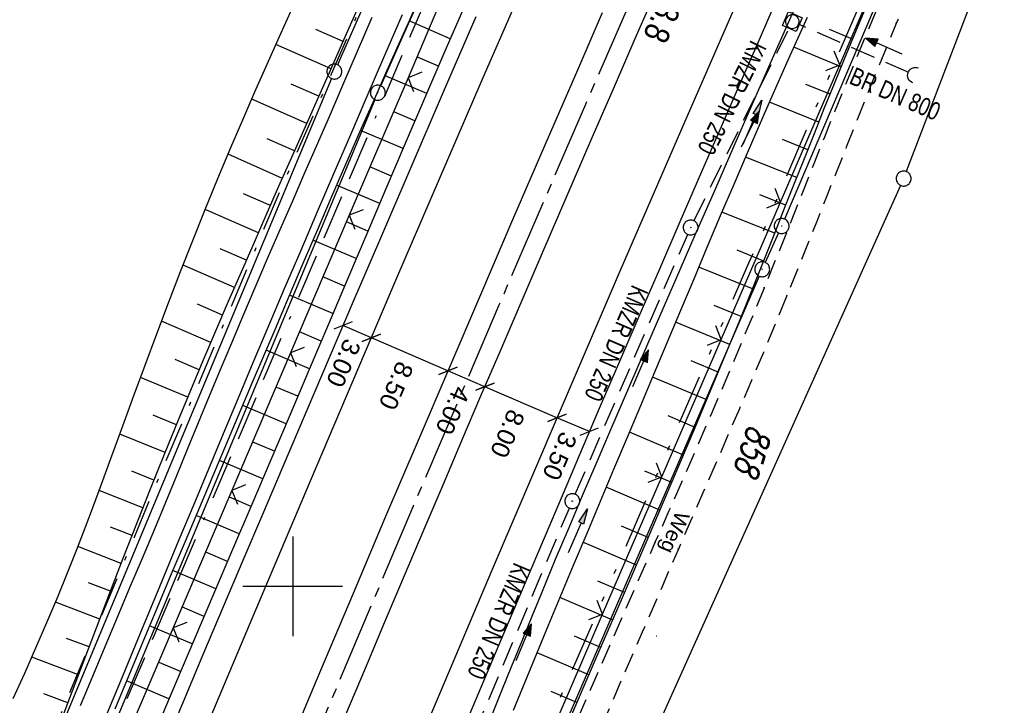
# Model space of a CAD drawing. Extents: x 511997 to 512565, y 475430 to 476399.
# Tile 27 of 32: x 512373 to 512471, y 476188 to 476257. Entities that reach past the tile are written whole.
import ezdxf

# ---------------------------------------------------------------- set-up
doc = ezdxf.new("R2010")
doc.units = 0
doc.header["$LTSCALE"] = 10
doc.header["$MEASUREMENT"] = 0
for name, pattern in [('ACAD_ISO16W100', [73, 15, -6.5, 15, -6.5, 15, -7, 1, -7]), ('ACHSE', [5.5, 4, -0.5, 0.5, -0.5]), ('AUSGEZOGEN', [0]), ('LT00', [0]), ('LT08', [0.42, 0.2, -0.1, 0.02, -0.1]), ('LT09', [0.54, 0.2, -0.1, 0.02, -0.1, 0.02, -0.1]), ('LT11', [0.3, 0.2, -0.1]), ('STRICHLINIE2', [0.375, 0.25, -0.125])]:
    doc.linetypes.add(name, pattern=pattern)
doc.layers.get('0').update_dxf_attribs({"linetype": 'LT00'})
for name, color, linetype in [('-AX-020', 250, 'ACHSE'), ('-Halt-Pfeil', 4, 'LT00'), ('-Haltung', 182, 'STRICHLINIE2'), ('-Haltungsbeschriftung', 182, 'LT00'), ('-ST-20-1', 250, 'LT00'), ('BAB-KABEL', 220, 'ACAD_ISO16W100'), ('BEMAßUNG', 255, 'Continuous'), ('DFK_AB_L', 21, 'LT00'), ('DFK_AB_P', 7, 'LT00'), ('DFK_FLUR_NR', 250, 'LT00'), ('DFK_GZPKT', 250, 'LT00'), ('DFK_KATASTER', 250, 'LT00'), ('DFK_TOPO-SYM', 252, 'LT00'), ('FELDWEG_TEXT', 1, 'Continuous'), ('GEMARKUNGSGRENZE', 3, 'LT09'), ('PFEIL', 140, 'AUSGEZOGEN'), ('STROM_UNTER', 80, 'LT08'), ('V89_AFBR_BAB', 250, 'LT00'), ('V89_BOESCH', 250, 'LT00'), ('V89_BOSCHUNG', 250, 'LT00'), ('V89_FELDWEG', 250, 'LT11'), ('V89_GRABEN', 250, 'LT00'), ('V89_KA_MULD', 182, 'LT00'), ('V89_KA_PRUF', 182, 'LT00'), ('V89_LD_MARK', 250, 'LT00'), ('V89_RASTER', 250, 'LT00'), ('V89_UK_DURCH', 182, 'LT00'), ('V89_ZAUN', 40, 'LT00')]:
    doc.layers.add(name, color=color, linetype=linetype)
doc.styles.add('Arial', font='ARIAL.TTF')
doc.styles.add('Beschrift', font='ARIAL.TTF')
doc.styles.add('Haltungsbeschriftung', font='ARIAL.TTF', dxfattribs={"width": 0.75})
doc.styles.get("Standard").update_dxf_attribs({"font": 'romans.shx'})

# ---------------------------------------------------------------- blocks, each defined once
blk = doc.blocks.new('SYMB7301')
at = {"color": 0, "linetype": 'ByBlock'}
for p, q in [((-0.128693, 0), (0, 0.128693)), ((0, -0.128693), (-0.128693, 0)), ((0, 0.128693), (0.128693, 0)), ((0.128693, 0), (0, -0.128693)), ((0.000059, -0.009738), (0.000059, 0.009897)), ((-0.00901, -0.004339), (-0.002225, -0.009749))]:
    blk.add_line(p, q, dxfattribs=at)
for points in [[(-0.002225, 0.009749), (-0.00901, 0.004339), (-0.00901, -0.004339)], [(0.01, 0), (0.006235, 0.007818), (-0.002225, 0.009749)], [(-0.002225, -0.009749), (0.006235, -0.007818), (0.01, 0)]]:
    blk.add_lwpolyline(points, dxfattribs=at)
blk = doc.blocks.new('SYMB7060')
at = {"color": 0, "linetype": 'ByBlock'}
for p, q in [((-0.26, 0), (0, 0)), ((-0.08, 0.045), (0, 0)), ((0, 0), (-0.08, -0.045))]:
    blk.add_line(p, q, dxfattribs=at)
blk = doc.blocks.new('SYMB7010')
at = {"color": 0, "linetype": 'ByBlock'}
for points in [[(-0.031408, 0.499213), (-0.093728, 0.49134), (-0.15457, 0.475719), (-0.212975, 0.452595), (-0.268021, 0.422333), (-0.31884, 0.385411), (-0.36463, 0.342411), (-0.40467, 0.29401), (-0.438329, 0.240973), (-0.465074, 0.184136), (-0.484486, 0.124395), (-0.496256, 0.062692), (-0.5002, 0)], [(-0.5002, 0), (-0.496256, -0.062692), (-0.484486, -0.124395), (-0.465075, -0.184136), (-0.438329, -0.240973), (-0.404671, -0.29401), (-0.36463, -0.342411), (-0.31884, -0.385411), (-0.268021, -0.422333), (-0.212975, -0.452595), (-0.154571, -0.475719), (-0.093728, -0.49134), (-0.031408, -0.499213), (0.031408, -0.499213)], [(0.5002, 0), (0.496256, 0.062692), (0.484485, 0.124395), (0.465074, 0.184136), (0.438329, 0.240973), (0.40467, 0.29401), (0.36463, 0.342411), (0.31884, 0.385411), (0.268021, 0.422333), (0.212975, 0.452595), (0.15457, 0.475719), (0.093728, 0.49134), (0.031408, 0.499213), (-0.031408, 0.499213)], [(0.031408, -0.499213), (0.093728, -0.491341), (0.15457, -0.475719), (0.212975, -0.452595), (0.268021, -0.422333), (0.31884, -0.385411), (0.36463, -0.342411), (0.404671, -0.294011), (0.438329, -0.240974), (0.465075, -0.184136), (0.484486, -0.124395), (0.496256, -0.062692), (0.500201, 0)]]:
    blk.add_lwpolyline(points, dxfattribs=at)
blk = doc.blocks.new('SYMB0003')
at = {"color": 0, "linetype": 'ByBlock'}
for p, q in [((-0.015712, 0), (0.010166, 0.012015)), ((0, -0.021257), (-0.015712, 0)), ((0.010166, 0.012015), (0, -0.021257))]:
    blk.add_line(p, q, dxfattribs=at)
for points in [[(-0.031395, 0.499013), (-0.093691, 0.491144), (-0.154509, 0.475528), (-0.21289, 0.452414), (-0.267913, 0.422164), (-0.318712, 0.385257), (-0.364484, 0.342274), (-0.404509, 0.293893), (-0.438154, 0.240877), (-0.464888, 0.184062), (-0.484292, 0.124345), (-0.496058, 0.062667), (-0.5, 0)], [(-0.5, 0), (-0.496058, -0.062667), (-0.484292, -0.124345), (-0.464888, -0.184062), (-0.438154, -0.240877), (-0.404509, -0.293893), (-0.364485, -0.342274), (-0.318712, -0.385257), (-0.267914, -0.422164), (-0.21289, -0.452414), (-0.154509, -0.475529), (-0.093691, -0.491144), (-0.031395, -0.499014), (0.031395, -0.499014)], [(0.5, 0), (0.496057, 0.062667), (0.484292, 0.124345), (0.464888, 0.184062), (0.438153, 0.240877), (0.404509, 0.293893), (0.364484, 0.342274), (0.318712, 0.385257), (0.267913, 0.422164), (0.21289, 0.452414), (0.154509, 0.475528), (0.093691, 0.491144), (0.031395, 0.499013), (-0.031395, 0.499013)], [(0.031395, -0.499014), (0.093691, -0.491144), (0.154509, -0.475529), (0.21289, -0.452414), (0.267914, -0.422164), (0.318712, -0.385257), (0.364485, -0.342274), (0.404509, -0.293893), (0.438154, -0.240877), (0.464889, -0.184062), (0.484292, -0.124345), (0.496058, -0.062667), (0.5, 0)]]:
    blk.add_lwpolyline(points, dxfattribs=at)
blk = doc.blocks.new('SYMB0011')
at = {"color": 0, "linetype": 'ByBlock'}
for p, q in [((0.5, 0), (-0.5, 0)), ((0, 0.5), (0, -0.5))]:
    blk.add_line(p, q, dxfattribs=at)
blk = doc.blocks.new('SYMB1210')
at = {"color": 0, "linetype": 'ByBlock'}
blk.add_line((0.018815, -0.179014), (0.055623, -0.17119), dxfattribs=at)
for points in [[(-0.2, -0.2), (-0.2, 0.2), (0.2, 0.2), (0.2, -0.2), (-0.2, -0.2)], [(0.018815, 0.179014), (-0.018815, 0.179014), (-0.055623, 0.17119), (-0.09, 0.155885), (-0.120444, 0.133766), (-0.145623, 0.105801), (-0.164438, 0.073213), (-0.176067, 0.037424), (-0.18, 0)], [(-0.18, 0), (-0.176067, -0.037424), (-0.164438, -0.073213), (-0.145623, -0.105801), (-0.120444, -0.133766), (-0.09, -0.155885), (-0.055623, -0.17119), (-0.018815, -0.179014), (0.018815, -0.179014)], [(0.18, 0), (0.176067, 0.037424), (0.164438, 0.073213), (0.145623, 0.105801), (0.120444, 0.133766), (0.09, 0.155885), (0.055623, 0.17119), (0.018815, 0.179014)], [(0.055623, -0.17119), (0.09, -0.155885), (0.120444, -0.133766), (0.145623, -0.105801), (0.164438, -0.073213), (0.176067, -0.037424), (0.18, 0)]]:
    blk.add_lwpolyline(points, dxfattribs=at)
blk = doc.blocks.new('SYMB1107')
at = {"color": 0, "linetype": 'ByBlock'}
for points in [[(-0.2, 0), (-0.196157, 0.039018), (-0.184776, 0.076537), (-0.166294, 0.111114), (-0.141421, 0.141421), (-0.111114, 0.166294), (-0.076537, 0.184776), (-0.039018, 0.196157), (0, 0.2)], [(0, 0.2), (0.039018, 0.196157), (0.076537, 0.184776), (0.111114, 0.166294), (0.141421, 0.141421), (0.166294, 0.111114), (0.184776, 0.076537), (0.196157, 0.039018), (0.2, 0)]]:
    blk.add_lwpolyline(points, dxfattribs=at)
blk = doc.blocks.new('SYMB0024')
at = {"color": 0, "linetype": 'ByBlock'}
for p, q in [((-0.5, 0.5), (0, 0)), ((0, 0), (0.5, 0.5))]:
    blk.add_line(p, q, dxfattribs=at)
blk = doc.blocks.new('_Oblique')
at = {"color": 0, "linetype": 'ByBlock', "lineweight": -2}
blk.add_line((-0.5, -0.5), (0.5, 0.5), dxfattribs=at)
blk = doc.blocks.new('Pfreil3')
at = {"layer": 'PFEIL'}
blk.add_hatch(color=256, dxfattribs=at).paths.add_polyline_path([(-1.549, 0.273), (-1.549, -0.273), (0, 0)])
for p, q in [((-1.549, 0), (-4.831, 0)), ((-1.549, -0.273), (-1.549, 0.273)), ((-1.549, 0.273), (0, 0)), ((0, 0), (-1.549, -0.273))]:
    blk.add_line(p, q, dxfattribs=at)
blk = doc.blocks.new('SYMB0070')
at = {"color": 0, "linetype": 'ByBlock'}
for p, q in [((-0.5, 0), (0.2, 0)), ((0.5, 0), (0.2, 0.1)), ((0.2, 0.1), (0.2, 0)), ((0.468, 0), (0.21, 0.086)), ((0.21, 0.086), (0.21, -0.086)), ((0.21, -0.086), (0.468, 0)), ((0.22, -0.072), (0.437, 0)), ((0.23, -0.058), (0.405, 0)), ((0.24, -0.045), (0.374, 0)), ((0.342, 0), (0.25, 0.031)), ((0.25, 0.031), (0.25, -0.031)), ((0.25, -0.031), (0.342, 0)), ((0.26, -0.017), (0.31, 0)), ((0.27, -0.003), (0.279, 0))]:
    blk.add_line(p, q, dxfattribs=at)
for points in [[(0.2, 0), (0.2, -0.1), (0.5, 0)], [(0.437, 0), (0.22, 0.072), (0.22, -0.072)], [(0.405, 0), (0.23, 0.058), (0.23, -0.058)], [(0.374, 0), (0.24, 0.045), (0.24, -0.045)], [(0.31, 0), (0.26, 0.017), (0.26, -0.017)], [(0.279, 0), (0.27, 0.003), (0.27, -0.003)]]:
    blk.add_lwpolyline(points, dxfattribs=at)

msp = doc.modelspace()

# ---------------------------------------------------------------- linework, layer by layer
at = {"layer": '-AX-020', "ltscale": 0.2, "flags": 128}
msp.add_lwpolyline([(512469.633, 476339.086), (512464.81, 476328.445), (512455.84, 476308.46), (512446.944, 476288.443), (512438.12, 476268.394), (512429.37, 476248.313), (512420.694, 476228.2), (512412.09, 476208.055), (512403.561, 476187.879), (512395.105, 476167.672), (512386.723, 476147.434), (512378.415, 476127.166), (512370.181, 476106.867), (512362.021, 476086.539), (512353.936, 476066.181), (512345.925, 476045.794), (512337.988, 476025.377), (512330.127, 476004.932), (512322.339, 475984.458), (512314.627, 475963.955), (512306.989, 475943.425), (512299.427, 475922.867), (512291.94, 475902.281), (512284.528, 475881.669), (512277.191, 475861.029), (512269.93, 475840.362), (512262.744, 475819.67), (512255.634, 475798.951), (512248.599, 475778.206), (512241.641, 475757.436), (512234.758, 475736.641), (512227.951, 475715.82), (512221.221, 475694.975), (512214.566, 475674.105), (512207.988, 475653.211), (512201.487, 475632.294), (512200.128, 475627.887), (512194.281, 475608.791), (512188.5, 475589.674), (512182.785, 475570.538), (512177.137, 475551.381), (512171.56, 475532.204), (512166.053, 475513.007), (512160.618, 475493.788), (512155.257, 475474.55), (512153.847, 475469.413)], dxfattribs=at)
at = {"layer": '-Haltung'}
for p, q in [((512461.821, 476251.548), (512450.828, 476256.341)), ((512440.269, 476236.664), (512449.809, 476255.969)), ((512428.355, 476209.236), (512439.639, 476235.304)), ((512416.771, 476181.743), (512427.766, 476207.857))]:
    msp.add_line(p, q, dxfattribs=at)
at = {"layer": 'BAB-KABEL', "ltscale": 0.03, "flags": 128}
msp.add_lwpolyline([(512451.513, 476345.212), (512438.563, 476315.939), (512418.177, 476270.118), (512378.72, 476177.833), (512359.892, 476131.364), (512341.348, 476084.783), (512322.575, 476038.314), (512304.817, 475991.341), (512287.677, 475944.24), (512270.282, 475897.168), (512254.121, 475849.696), (512237.768, 475802.276), (512221.53, 475754.824), (512205.859, 475707.192), (512190.782, 475659.377), (512175.78, 475611.52), (512161.516, 475563.423), (512145.692, 475515.804), (512137.725, 475496.074), (512132.797, 475476.53)], dxfattribs=at)
at = {"layer": 'BEMAßUNG'}
for p, q in [((512407.892, 476224.931), (512405.045, 476226.155)), ((512415.573, 476221.627), (512407.892, 476224.931)), ((512419.29, 476220.028), (512415.573, 476221.627)), ((512426.52, 476216.918), (512419.29, 476220.028)), ((512429.777, 476215.517), (512426.52, 476216.918))]:
    msp.add_line(p, q, dxfattribs=at)
at = {"layer": 'DFK_AB_L'}
for p, q in [((512408.855, 476250.195), (512451.206, 476345.315)), ((512489.946, 476332.219), (512449.364, 476236.83)), ((512362.429, 476138.982), (512408.261, 476248.818)), ((512448.763, 476235.456), (512447.427, 476232.484)), ((512446.822, 476231.112), (512396.899, 476116.038))]:
    msp.add_line(p, q, dxfattribs=at)
at = {"layer": 'DFK_KATASTER'}
for p, q in [((512446.457, 476346.921), (512404.484, 476252.315)), ((512495.483, 476330.347), (512461.578, 476241.601)), ((512403.891, 476250.938), (512358.029, 476141.032)), ((512461.002, 476240.216), (512394.948, 476093.404))]:
    msp.add_line(p, q, dxfattribs=at)
at = {"layer": 'GEMARKUNGSGRENZE', "ltscale": 2.5, "flags": 128}
msp.add_lwpolyline([(512488.521, 476332.701), (512447.696, 476236.741), (512445.748, 476232.406), (512395.202, 476115.896), (512387.923, 476094.992), (512385.787, 476088.818), (512379.737, 476057.071), (512363.301, 476018.741)], dxfattribs=at)
at = {"layer": 'STROM_UNTER', "ltscale": 2, "flags": 128}
msp.add_lwpolyline([(512446.369, 476346.951), (512441.892, 476337.518), (512422.539, 476294.305), (512409.881, 476265.147), (512403.866, 476251.367), (512398.739, 476239.701), (512387.194, 476212.416), (512377.329, 476188.659), (512363.534, 476155.453), (512355.322, 476135.553), (512344.463, 476108.791), (512339.243, 476095.976), (512321.539, 476050.791), (512313.701, 476028.7), (512300.89, 475996.826), (512277.431, 475933.712), (512263.448, 475896.168), (512257.639, 475879.287), (512247.911, 475851.33), (512241.343, 475831.491), (512239.156, 475825.047), (512227.449, 475790.801), (512213.665, 475750.663), (512199.436, 475707.54), (512188.929, 475674.396), (512180.505, 475646.828), (512162.536, 475589.792), (512151.757, 475558.716), (512137.695, 475518.747), (512131.717, 475500.22), (512126.236, 475478.748)], dxfattribs=at)
at = {"layer": 'V89_AFBR_BAB'}
for points in [[(512405.34, 476187.146), (512407.296, 476191.792), (512409.254, 476196.438), (512411.217, 476201.082), (512413.184, 476205.723), (512415.083, 476210.186), (512416.986, 476214.646), (512418.895, 476219.105), (512420.807, 476223.561), (512422.722, 476228.017), (512425.129, 476233.607), (512427.541, 476239.195), (512429.959, 476244.781), (512432.384, 476250.363), (512434.383, 476254.949), (512436.387, 476259.533)], [(512448.525, 476258.759), (512446.57, 476254.278), (512444.617, 476249.796), (512442.665, 476245.314), (512440.705, 476240.812), (512438.748, 476236.309), (512436.793, 476231.805), (512434.843, 476227.299), (512432.898, 476222.79), (512430.972, 476218.305), (512429.051, 476213.817), (512427.136, 476209.328), (512425.225, 476204.836), (512423.317, 476200.343), (512420.96, 476194.783), (512418.607, 476189.223), (512416.255, 476183.661)], [(512370.027, 476142.663), (512372.013, 476147.503), (512374.002, 476152.342), (512375.995, 476157.179), (512377.992, 476162.015), (512379.994, 476166.848), (512383.025, 476174.132), (512386.07, 476181.41), (512389.129, 476188.682), (512391.091, 476193.328), (512393.057, 476197.971), (512395.028, 476202.613), (512397.001, 476207.254), (512398.976, 476211.894), (512401.384, 476217.546), (512403.795, 476223.196), (512406.211, 476228.845), (512408.631, 476234.491), (512411.884, 476242.053), (512415.148, 476249.61), (512418.422, 476257.163)], [(512372.161, 476164.853), (512373.829, 476168.915), (512375.497, 476172.977), (512377.166, 476177.038), (512378.838, 476181.099), (512380.788, 476185.819), (512382.742, 476190.538), (512384.7, 476195.255), (512386.66, 476199.971), (512388.622, 476204.687), (512390.101, 476208.241), (512391.581, 476211.795), (512393.063, 476215.348), (512394.549, 476218.899), (512396.041, 476222.448), (512397.539, 476225.994), (512399.183, 476229.864), (512400.835, 476233.731), (512402.493, 476237.595), (512404.155, 476241.457), (512405.821, 476245.317), (512407.488, 476249.177), (512409.257, 476253.271), (512411.027, 476257.364)], [(512431.062, 476257.518), (512428.566, 476251.771), (512425.314, 476244.261), (512422.072, 476236.748), (512418.837, 476229.231), (512415.659, 476221.823), (512412.489, 476214.412), (512409.328, 476206.997), (512406.054, 476199.286), (512402.79, 476191.57), (512399.536, 476183.85), (512397.209, 476178.313), (512394.887, 476172.774), (512392.572, 476167.233), (512390.263, 476161.688), (512387.805, 476155.76), (512385.355, 476149.829), (512382.912, 476143.895)], [(512407.951, 476257.057), (512406.481, 476253.638), (512405.006, 476250.22), (512403.749, 476247.323), (512402.489, 476244.428), (512401.227, 476241.533), (512399.966, 476238.638), (512398.707, 476235.741), (512397.453, 476232.843), (512396.207, 476229.942), (512394.969, 476227.036), (512393.849, 476224.382), (512392.736, 476221.724), (512391.629, 476219.064), (512390.525, 476216.402), (512389.424, 476213.739), (512388.323, 476211.076), (512387.22, 476208.414), (512386.114, 476205.753), (512384.877, 476202.795), (512383.636, 476199.839), (512382.392, 476196.885), (512381.146, 476193.93), (512379.901, 476190.976), (512378.657, 476188.021)]]:
    msp.add_lwpolyline(points, dxfattribs=at)
at = {"layer": 'V89_BOESCH'}
for points in [[(512376.757, 476186.51), (512377.636, 476188.838), (512378.963, 476192.344), (512380.295, 476195.845), (512381.634, 476199.339), (512382.984, 476202.826), (512384.346, 476206.307), (512385.723, 476209.78), (512387.118, 476213.246), (512388.532, 476216.705), (512389.77, 476219.685), (512391.023, 476222.659), (512392.29, 476225.629), (512393.567, 476228.595), (512394.854, 476231.557), (512396.15, 476234.516), (512397.451, 476237.473), (512398.757, 476240.427), (512400.352, 476244.025), (512401.949, 476247.622), (512403.546, 476251.218), (512405.141, 476254.816), (512406.732, 476258.414)], [(512412.704, 476259.02), (512411.576, 476256.494), (512410.448, 476253.967), (512409.323, 476251.44), (512408.201, 476248.91), (512406.75, 476245.611), (512405.308, 476242.307), (512403.875, 476238.999), (512402.449, 476235.688), (512401.029, 476232.375), (512399.613, 476229.06), (512398.201, 476225.743), (512395.947, 476220.435), (512393.696, 476215.126), (512391.448, 476209.815), (512389.202, 476204.504), (512387.784, 476201.147), (512386.367, 476197.789), (512384.955, 476194.429), (512383.55, 476191.067), (512382.153, 476187.701)], [(512371.952, 476188.755), (512373.102, 476191.29), (512374.232, 476193.833), (512375.339, 476196.386), (512376.421, 476198.949), (512377.473, 476201.525), (512378.332, 476203.696), (512379.173, 476205.875), (512379.998, 476208.061), (512380.811, 476210.252), (512381.616, 476212.446), (512382.416, 476214.642), (512383.216, 476216.839), (512384.018, 476219.035), (512385.178, 476222.18), (512386.352, 476225.319), (512387.542, 476228.452), (512388.75, 476231.578), (512389.977, 476234.697), (512391.225, 476237.806), (512392.495, 476240.906), (512393.788, 476243.997), (512394.987, 476246.798), (512396.203, 476249.592), (512397.435, 476252.379), (512398.68, 476255.161), (512399.935, 476257.939)], [(512417.128, 476257.968), (512415.176, 476253.449), (512413.231, 476248.927), (512411.293, 476244.402), (512409.361, 476239.875), (512407.432, 476235.346), (512405.505, 476230.816), (512403.581, 476226.285), (512401.656, 476221.754), (512399.731, 476217.224), (512397.804, 476212.694), (512395.89, 476208.203), (512393.974, 476203.714), (512392.057, 476199.224), (512390.141, 476194.735), (512388.226, 476190.245), (512386.315, 476185.753), (512384.407, 476181.26), (512382.505, 476176.764), (512380.61, 476172.266), (512378.723, 476167.764), (512376.473, 476162.363), (512374.234, 476156.957), (512372.007, 476151.546)], [(512427.694, 476186.449), (512430.397, 476192.662), (512433.087, 476198.88), (512435.765, 476205.104), (512437.309, 476208.707), (512438.847, 476212.313), (512440.377, 476215.922), (512441.897, 476219.536), (512443.405, 476223.155), (512444.898, 476226.779), (512446.374, 476230.411), (512447.378, 476232.911), (512448.376, 476235.413), (512449.369, 476237.917), (512450.361, 476240.422), (512451.353, 476242.926), (512452.348, 476245.429), (512453.349, 476247.93), (512454.357, 476250.428), (512455.375, 476252.921), (512456.406, 476255.409), (512457.452, 476257.89)]]:
    msp.add_lwpolyline(points, dxfattribs=at)
at = {"layer": 'V89_BOSCHUNG'}
for p, q in [((512415.811, 476254.922), (512411.676, 476256.717)), ((512405.059, 476254.631), (512402.305, 476255.861)), ((512456.187, 476254.883), (512453.854, 476255.846)), ((512403.844, 476251.888), (512398.319, 476254.356)), ((512455.047, 476252.119), (512450.286, 476254.063)), ((512414.628, 476252.176), (512412.538, 476253.072)), ((512413.447, 476249.429), (512409.225, 476251.219)), ((512402.626, 476249.146), (512399.862, 476250.381)), ((512453.921, 476249.35), (512451.49, 476250.331)), ((512401.408, 476246.405), (512395.888, 476248.871)), ((512452.802, 476246.566), (512447.846, 476248.567)), ((512412.265, 476246.671), (512410.137, 476247.574)), ((512411.084, 476243.913), (512406.802, 476245.729)), ((512400.191, 476243.663), (512397.443, 476244.891)), ((512451.695, 476243.789), (512449.167, 476244.799)), ((512398.975, 476240.92), (512393.519, 476243.358)), ((512450.594, 476241.01), (512445.438, 476243.046)), ((512409.906, 476241.154), (512407.753, 476242.067)), ((512397.766, 476238.187), (512395.063, 476239.382)), ((512408.73, 476238.395), (512404.406, 476240.228)), ((512449.489, 476238.221), (512446.871, 476239.255)), ((512396.561, 476235.451), (512391.219, 476237.79)), ((512448.379, 476235.422), (512443.079, 476237.538)), ((512407.554, 476235.634), (512405.385, 476236.554)), ((512406.38, 476232.874), (512402.032, 476234.717)), ((512395.36, 476232.714), (512392.728, 476233.855)), ((512447.264, 476232.626), (512444.588, 476233.705)), ((512394.161, 476229.964), (512388.994, 476232.203)), ((512446.144, 476229.843), (512440.745, 476232.021)), ((512405.207, 476230.113), (512403.029, 476231.036)), ((512404.034, 476227.352), (512399.673, 476229.201)), ((512392.969, 476227.211), (512390.439, 476228.307)), ((512445.01, 476227.054), (512442.298, 476228.159)), ((512391.791, 476224.463), (512386.832, 476226.589)), ((512443.865, 476224.269), (512438.429, 476226.509)), ((512402.861, 476224.59), (512400.679, 476225.515)), ((512401.688, 476221.829), (512397.324, 476223.68)), ((512390.622, 476221.711), (512388.196, 476222.74)), ((512442.712, 476221.488), (512439.992, 476222.62)), ((512389.469, 476218.964), (512384.717, 476220.935)), ((512441.555, 476218.72), (512436.11, 476220.987)), ((512400.515, 476219.068), (512398.333, 476219.993)), ((512399.341, 476216.307), (512394.98, 476218.156)), ((512388.325, 476216.202), (512386.002, 476217.155)), ((512440.386, 476215.945), (512437.668, 476217.089)), ((512387.194, 476213.434), (512382.647, 476215.277)), ((512439.212, 476213.173), (512433.788, 476215.478)), ((512398.167, 476213.547), (512395.988, 476214.47)), ((512396.991, 476210.786), (512392.64, 476212.631)), ((512386.076, 476210.661), (512383.846, 476211.554)), ((512438.033, 476210.402), (512435.329, 476211.563)), ((512436.854, 476207.644), (512431.459, 476209.96)), ((512384.969, 476207.884), (512380.578, 476209.621)), ((512395.815, 476208.027), (512393.643, 476208.948)), ((512394.637, 476205.268), (512390.302, 476207.106)), ((512383.873, 476205.102), (512381.698, 476205.951)), ((512435.672, 476204.887), (512432.983, 476206.041)), ((512382.782, 476202.307), (512378.45, 476204)), ((512434.487, 476202.13), (512429.132, 476204.43)), ((512393.459, 476202.508), (512391.297, 476203.425)), ((512392.281, 476199.749), (512387.966, 476201.579)), ((512381.703, 476199.518), (512379.523, 476200.36)), ((512433.301, 476199.375), (512430.637, 476200.519)), ((512432.111, 476196.621), (512426.818, 476198.894)), ((512380.632, 476196.727), (512376.199, 476198.417)), ((512391.103, 476196.99), (512388.952, 476197.903)), ((512389.926, 476194.231), (512385.636, 476196.05)), ((512430.92, 476193.867), (512428.294, 476194.995)), ((512379.566, 476193.933), (512377.293, 476194.789)), ((512378.502, 476191.128), (512373.817, 476192.892)), ((512429.726, 476191.115), (512424.521, 476193.35)), ((512388.749, 476191.471), (512386.612, 476192.378)), ((512387.573, 476188.712), (512383.32, 476190.515)), ((512377.441, 476188.322), (512375.014, 476189.235)), ((512428.525, 476188.354), (512425.951, 476189.471))]:
    msp.add_line(p, q, dxfattribs=at)
at = {"layer": 'V89_FELDWEG', "flags": 128}
for points in [[(512211.533, 475576.705), (512212.595, 475578.845), (512213.653, 475580.987), (512214.707, 475583.131), (512215.753, 475585.279), (512216.788, 475587.432), (512217.811, 475589.591), (512218.817, 475591.757), (512219.805, 475593.932), (512220.773, 475596.117), (512221.716, 475598.313), (512222.863, 475601.084), (512223.965, 475603.873), (512225.02, 475606.68), (512226.026, 475609.506), (512226.979, 475612.349), (512227.876, 475615.208), (512228.714, 475618.084), (512229.492, 475620.976), (512229.983, 475622.947), (512230.449, 475624.924), (512230.892, 475626.906), (512231.316, 475628.893), (512231.724, 475630.884), (512232.12, 475632.878), (512232.507, 475634.874), (512232.889, 475636.871), (512233.269, 475638.869), (512233.651, 475640.866), (512234.038, 475642.862), (512234.434, 475644.856), (512234.841, 475646.847), (512235.265, 475648.835), (512235.838, 475651.392), (512236.44, 475653.943), (512237.067, 475656.487), (512237.715, 475659.027), (512238.381, 475661.562), (512239.061, 475664.094), (512239.753, 475666.624), (512240.452, 475669.151), (512241.155, 475671.677), (512241.859, 475674.203), (512243.437, 475679.899), (512245.001, 475685.597), (512246.554, 475691.298), (512248.095, 475697.001), (512249.626, 475702.707), (512250.522, 475706.064), (512251.417, 475709.422), (512252.312, 475712.779), (512253.208, 475716.136), (512254.108, 475719.492), (512255.013, 475722.847), (512255.925, 475726.2), (512256.845, 475729.551), (512258.364, 475735), (512259.908, 475740.442), (512261.476, 475745.878), (512263.069, 475751.306), (512264.685, 475756.727), (512265.555, 475759.617), (512266.43, 475762.506), (512267.306, 475765.394), (512268.182, 475768.282), (512269.054, 475771.171), (512269.921, 475774.062), (512270.78, 475776.955), (512271.628, 475779.851), (512272.465, 475782.751), (512273.286, 475785.656), (512273.991, 475788.201), (512274.686, 475790.749), (512275.374, 475793.3), (512276.058, 475795.852), (512276.74, 475798.404), (512277.423, 475800.955), (512278.112, 475803.505), (512278.807, 475806.052), (512279.514, 475808.596), (512280.234, 475811.136), (512280.97, 475813.671), (512281.866, 475816.665), (512282.786, 475819.651), (512283.73, 475822.63), (512284.693, 475825.604), (512285.674, 475828.573), (512286.671, 475831.537), (512287.681, 475834.499), (512288.702, 475837.458), (512289.732, 475840.416), (512290.431, 475842.413), (512291.137, 475844.408), (512291.85, 475846.4), (512292.576, 475848.387), (512293.315, 475850.369), (512294.072, 475852.342), (512294.849, 475854.307), (512295.648, 475856.261), (512296.474, 475858.204), (512297.328, 475860.133), (512298.214, 475862.047), (512299.134, 475863.944), (512300.145, 475865.929), (512301.195, 475867.895), (512302.279, 475869.844), (512303.396, 475871.775), (512304.541, 475873.691), (512305.712, 475875.591), (512306.905, 475877.478), (512308.117, 475879.352), (512309.42, 475881.325), (512310.736, 475883.287), (512312.065, 475885.24), (512313.403, 475887.187), (512314.747, 475889.129), (512316.094, 475891.07), (512317.441, 475893.011), (512318.785, 475894.954), (512320.124, 475896.903), (512321.538, 475898.983), (512322.939, 475901.073), (512324.326, 475903.172), (512325.695, 475905.283), (512327.044, 475907.407), (512328.37, 475909.544), (512329.671, 475911.695), (512330.944, 475913.862), (512332.187, 475916.046), (512333.397, 475918.247), (512334.571, 475920.466), (512335.731, 475922.752), (512336.854, 475925.056), (512337.942, 475927.378), (512338.999, 475929.716), (512340.025, 475932.068), (512341.025, 475934.432), (512342, 475936.808), (512342.953, 475939.193), (512343.887, 475941.586), (512345.016, 475944.55), (512346.116, 475947.525), (512347.184, 475950.51), (512348.219, 475953.506), (512349.215, 475956.513), (512350.172, 475959.532), (512351.085, 475962.564), (512351.952, 475965.607), (512352.548, 475967.809), (512353.121, 475970.017), (512353.675, 475972.229), (512354.213, 475974.447), (512354.737, 475976.668), (512355.252, 475978.892), (512355.76, 475981.119), (512356.264, 475983.347), (512356.768, 475985.576), (512357.273, 475987.805), (512357.785, 475990.033), (512358.322, 475992.334), (512358.873, 475994.631), (512359.439, 475996.924), (512360.026, 475999.211), (512360.637, 476001.491), (512361.275, 476003.762), (512361.945, 476006.022), (512362.649, 476008.271), (512363.392, 476010.506), (512364.101, 476012.521), (512364.841, 476014.524), (512365.61, 476016.518), (512366.404, 476018.503), (512367.22, 476020.48), (512368.055, 476022.45), (512368.906, 476024.415), (512369.769, 476026.376), (512370.642, 476028.333), (512371.521, 476030.288), (512372.403, 476032.242), (512373.286, 476034.196), (512374.046, 476035.887), (512374.8, 476037.581), (512375.545, 476039.277), (512376.277, 476040.978), (512376.993, 476042.685), (512377.689, 476044.399), (512378.362, 476046.121), (512379.008, 476047.852), (512379.624, 476049.594), (512380.285, 476051.593), (512380.906, 476053.607), (512381.491, 476055.632), (512382.041, 476057.668), (512382.562, 476059.714), (512383.055, 476061.768), (512383.526, 476063.827), (512383.976, 476065.892), (512384.411, 476067.96), (512384.799, 476069.867), (512385.18, 476071.774), (512385.557, 476073.682), (512385.933, 476075.59), (512386.311, 476077.496), (512386.695, 476079.4), (512387.088, 476081.302), (512387.494, 476083.2), (512387.915, 476085.095), (512388.356, 476086.984), (512388.819, 476088.869), (512389.491, 476091.429), (512390.208, 476093.978), (512390.966, 476096.516), (512391.761, 476099.044), (512392.591, 476101.563), (512393.452, 476104.071), (512394.339, 476106.571), (512395.251, 476109.061), (512396.359, 476112.007), (512397.494, 476114.941), (512398.653, 476117.865), (512399.834, 476120.78), (512401.035, 476123.686), (512402.253, 476126.585), (512403.486, 476129.478), (512404.733, 476132.365), (512405.99, 476135.247), (512407.257, 476138.125), (512408.53, 476141.001), (512409.807, 476143.875), (512411.086, 476146.748), (512412.366, 476149.621), (512413.643, 476152.495), (512414.916, 476155.371), (512416.458, 476158.877), (512417.993, 476162.386), (512419.522, 476165.898), (512421.048, 476169.411), (512422.572, 476172.924), (512424.098, 476176.437), (512425.627, 476179.948), (512427.412, 476184.03), (512429.202, 476188.11), (512430.996, 476192.188), (512432.793, 476196.265), (512434.59, 476200.342), (512436.387, 476204.419), (512437.786, 476207.598), (512439.181, 476210.778), (512440.57, 476213.961), (512441.951, 476217.148), (512443.321, 476220.339), (512444.678, 476223.536), (512446.019, 476226.739), (512447.343, 476229.95), (512448.366, 476232.468), (512449.379, 476234.991), (512450.386, 476237.516), (512451.389, 476240.043), (512452.391, 476242.57), (512453.395, 476245.096), (512454.405, 476247.62), (512455.421, 476250.14), (512456.449, 476252.656), (512457.49, 476255.167), (512458.547, 476257.67), (512459.538, 476259.971), (512460.542, 476262.266), (512461.558, 476264.556), (512462.583, 476266.843), (512463.613, 476269.127), (512464.648, 476271.409), (512465.683, 476273.691), (512466.717, 476275.974), (512467.747, 476278.259), (512468.771, 476280.546), (512469.785, 476282.837), (512470.877, 476285.338), (512471.958, 476287.843), (512473.03, 476290.352), (512474.095, 476292.865), (512475.156, 476295.379), (512476.214, 476297.894), (512477.273, 476300.409), (512478.335, 476302.923), (512479.401, 476305.434), (512480.474, 476307.943), (512481.659, 476310.684), (512482.853, 476313.421), (512484.054, 476316.155), (512485.261, 476318.887), (512486.47, 476321.617), (512487.68, 476324.347), (512488.89, 476327.078), (512490.095, 476329.81), (512490.997, 476331.863)], [(512493.026, 476331.178), (512492.156, 476329.12), (512491.012, 476326.392), (512489.875, 476323.66), (512488.743, 476320.927), (512487.612, 476318.193), (512486.48, 476315.459), (512485.344, 476312.727), (512484.203, 476309.998), (512483.052, 476307.272), (512481.696, 476304.099), (512480.327, 476300.932), (512478.945, 476297.77), (512477.552, 476294.613), (512476.149, 476291.46), (512474.739, 476288.31), (512473.322, 476285.163), (512471.9, 476282.018), (512470.617, 476279.188), (512469.334, 476276.358), (512468.053, 476273.526), (512466.778, 476270.693), (512465.51, 476267.856), (512464.253, 476265.015), (512463.009, 476262.168), (512461.781, 476259.315), (512460.571, 476256.454), (512459.545, 476253.983), (512458.532, 476251.506), (512457.53, 476249.025), (512456.536, 476246.54), (512455.547, 476244.054), (512454.562, 476241.565), (512453.576, 476239.077), (512452.589, 476236.589), (512451.597, 476234.104), (512450.599, 476231.621), (512449.59, 476229.142), (512448.418, 476226.303), (512447.233, 476223.471), (512446.035, 476220.643), (512444.827, 476217.82), (512443.612, 476215), (512442.39, 476212.182), (512441.164, 476209.367), (512439.935, 476206.552), (512438.707, 476203.737), (512436.89, 476199.567), (512435.076, 476195.396), (512433.263, 476191.224), (512431.45, 476187.053), (512429.635, 476182.882), (512427.817, 476178.713), (512425.691, 476173.851), (512423.56, 476168.992), (512421.425, 476164.134), (512419.288, 476159.278), (512417.149, 476154.423), (512415.596, 476150.897), (512414.044, 476147.37), (512412.497, 476143.841), (512410.956, 476140.31), (512409.423, 476136.775), (512407.9, 476133.236), (512406.39, 476129.691), (512404.895, 476126.139), (512403.417, 476122.579), (512401.957, 476119.011), (512400.518, 476115.433), (512399.103, 476111.845), (512397.712, 476108.245), (512396.88, 476106.048), (512396.062, 476103.846), (512395.261, 476101.638), (512394.482, 476099.423), (512393.728, 476097.201), (512393.004, 476094.97), (512392.312, 476092.73), (512391.658, 476090.481), (512391.044, 476088.222), (512390.574, 476086.365), (512390.13, 476084.502), (512389.708, 476082.633), (512389.306, 476080.759), (512388.919, 476078.881), (512388.544, 476077), (512388.177, 476075.115), (512387.814, 476073.229), (512387.453, 476071.342), (512387.09, 476069.454), (512386.72, 476067.567), (512386.336, 476065.659), (512385.939, 476063.753), (512385.526, 476061.851), (512385.094, 476059.954), (512384.639, 476058.064), (512384.159, 476056.182), (512383.65, 476054.308), (512383.109, 476052.446), (512382.533, 476050.595), (512381.919, 476048.757), (512381.288, 476046.996), (512380.623, 476045.247), (512379.93, 476043.508), (512379.212, 476041.777), (512378.474, 476040.054), (512377.722, 476038.335), (512376.96, 476036.619), (512376.193, 476034.905), (512375.425, 476033.191), (512374.39, 476030.862), (512373.366, 476028.53), (512372.356, 476026.191), (512371.365, 476023.847), (512370.394, 476021.495), (512369.448, 476019.134), (512368.53, 476016.764), (512367.643, 476014.383), (512366.79, 476011.99), (512365.975, 476009.584), (512365.256, 476007.347), (512364.57, 476005.099), (512363.911, 476002.842), (512363.277, 476000.576), (512362.664, 475998.304), (512362.069, 475996.026), (512361.488, 475993.745), (512360.918, 475991.46), (512360.355, 475989.173), (512359.764, 475986.751), (512359.174, 475984.329), (512358.583, 475981.908), (512357.988, 475979.488), (512357.387, 475977.07), (512356.777, 475974.655), (512356.156, 475972.243), (512355.52, 475969.836), (512354.868, 475967.432), (512354.196, 475965.034), (512352.979, 475960.889), (512351.696, 475956.763), (512350.348, 475952.657), (512348.936, 475948.572), (512347.459, 475944.509), (512345.918, 475940.47), (512344.69, 475937.379), (512343.423, 475934.304), (512342.115, 475931.247), (512340.765, 475928.208), (512339.371, 475925.189), (512337.933, 475922.191), (512336.447, 475919.216), (512334.622, 475915.718), (512332.73, 475912.254), (512330.772, 475908.827), (512328.751, 475905.438), (512326.666, 475902.087), (512324.521, 475898.776), (512322.315, 475895.507), (512321.105, 475893.766), (512319.883, 475892.036), (512318.65, 475890.312), (512317.412, 475888.593), (512316.17, 475886.876), (512314.93, 475885.158), (512313.694, 475883.436), (512312.467, 475881.707), (512311.251, 475879.97), (512310.05, 475878.221), (512308.816, 475876.38), (512307.605, 475874.521), (512306.421, 475872.647), (512305.265, 475870.754), (512304.142, 475868.844), (512303.054, 475866.914), (512302.004, 475864.966), (512300.994, 475862.997), (512300.077, 475861.113), (512299.195, 475859.212), (512298.346, 475857.295), (512297.527, 475855.365), (512296.735, 475853.422), (512295.965, 475851.469), (512295.216, 475849.507), (512294.483, 475847.537), (512293.764, 475845.561), (512293.056, 475843.581), (512292.355, 475841.598), (512291.658, 475839.615), (512290.732, 475836.971), (512289.811, 475834.327), (512288.896, 475831.683), (512287.991, 475829.036), (512287.097, 475826.387), (512286.218, 475823.733), (512285.356, 475821.075), (512284.514, 475818.412), (512283.694, 475815.742), (512282.898, 475813.064), (512282.233, 475810.75), (512281.586, 475808.431), (512280.953, 475806.107), (512280.332, 475803.779), (512279.721, 475801.448), (512279.116, 475799.115), (512278.515, 475796.781), (512277.916, 475794.447), (512277.315, 475792.112), (512276.709, 475789.779), (512276.097, 475787.448), (512275.475, 475785.12), (512274.674, 475782.188), (512273.855, 475779.262), (512273.022, 475776.34), (512272.176, 475773.421), (512271.32, 475770.506), (512270.456, 475767.592), (512269.587, 475764.681), (512268.714, 475761.77), (512267.841, 475758.859), (512266.969, 475755.948), (512265.815, 475752.072), (512264.669, 475748.193), (512263.536, 475744.311), (512262.415, 475740.425), (512261.311, 475736.535), (512260.224, 475732.64), (512259.157, 475728.739), (512258.36, 475725.77), (512257.573, 475722.798), (512256.793, 475719.825), (512256.017, 475716.85), (512255.243, 475713.875), (512254.466, 475710.901), (512253.686, 475707.928), (512252.897, 475704.957), (512252.099, 475701.989), (512251.237, 475698.841), (512250.363, 475695.696), (512249.48, 475692.554), (512248.59, 475689.413), (512247.696, 475686.273), (512246.802, 475683.134), (512245.909, 475679.994), (512245.021, 475676.852), (512244.14, 475673.708), (512243.357, 475670.879), (512242.585, 475668.047), (512241.826, 475665.211), (512241.083, 475662.371), (512240.359, 475659.527), (512239.655, 475656.678), (512238.976, 475653.823), (512238.322, 475650.962), (512237.697, 475648.095), (512237.257, 475645.983), (512236.83, 475643.867), (512236.413, 475641.749), (512236.002, 475639.63), (512235.594, 475637.511), (512235.186, 475635.391), (512234.774, 475633.273), (512234.354, 475631.156), (512233.922, 475629.042), (512233.477, 475626.931), (512233.013, 475624.824), (512232.527, 475622.723), (512232.017, 475620.627), (512231.235, 475617.63), (512230.396, 475614.647), (512229.502, 475611.68), (512228.554, 475608.728), (512227.555, 475605.793), (512226.506, 475602.875), (512225.409, 475599.975), (512224.266, 475597.094), (512223.346, 475594.865), (512222.402, 475592.647), (512221.437, 475590.438), (512220.453, 475588.237), (512219.452, 475586.044), (512218.438, 475583.856), (512217.414, 475581.673), (512216.382, 475579.494), (512215.344, 475577.317), (512214.303, 475575.142)]]:
    msp.add_lwpolyline(points, dxfattribs=at)
at = {"layer": 'V89_GRABEN'}
for points in [[(512419.972, 476187.061), (512420.989, 476189.551), (512422.002, 476192.043), (512423.015, 476194.535), (512424.032, 476197.026), (512425.054, 476199.514), (512426.386, 476202.719), (512427.731, 476205.919), (512429.088, 476209.113), (512430.453, 476212.304), (512431.826, 476215.492), (512433.204, 476218.678), (512434.584, 476221.862), (512436.521, 476226.325), (512438.459, 476230.787), (512440.401, 476235.248), (512442.346, 476239.707), (512444.295, 476244.164), (512446.284, 476248.699), (512448.278, 476253.232), (512450.276, 476257.764)], [(512451.635, 476257.061), (512449.604, 476252.537), (512447.597, 476248.002), (512445.616, 476243.457), (512444.259, 476240.303), (512442.912, 476237.144), (512441.573, 476233.982), (512440.239, 476230.818), (512438.909, 476227.652), (512437.58, 476224.486), (512436.25, 476221.32), (512434.901, 476218.118), (512433.551, 476214.917), (512432.2, 476211.716), (512430.849, 476208.514), (512429.502, 476205.312), (512428.159, 476202.108), (512426.821, 476198.901), (512425.645, 476196.067), (512424.472, 476193.231), (512423.298, 476190.396), (512422.122, 476187.562)]]:
    msp.add_lwpolyline(points, dxfattribs=at)
at = {"layer": 'V89_LD_MARK'}
for points in [[(512372.87, 476141.427), (512378.581, 476155.29), (512384.327, 476169.138), (512390.107, 476182.973), (512395.922, 476196.792), (512401.771, 476210.598), (512410.363, 476230.713), (512419.027, 476250.797), (512427.763, 476270.85), (512436.57, 476290.872), (512445.448, 476310.862), (512454.398, 476330.82), (512459.666, 476342.455)], [(512479.041, 476335.905), (512469.478, 476314.745), (512459.05, 476291.418), (512452.445, 476276.508), (512445.879, 476261.581), (512439.353, 476246.635), (512432.868, 476231.673), (512426.423, 476216.692), (512420.02, 476201.694), (512413.659, 476186.678), (512407.341, 476171.644), (512401.066, 476156.592), (512394.834, 476141.522)]]:
    msp.add_lwpolyline(points, dxfattribs=at)
at = {"layer": 'V89_RASTER'}
for p, q in [((512400.001, 476205), (512400.001, 476195)), ((512405.002, 476200), (512395.002, 476200))]:
    msp.add_line(p, q, dxfattribs=at)
at = {"layer": 'V89_ZAUN'}
for p, q in [((512454.896, 476252.292), (512460.828, 476266.069)), ((512417.463, 476264.803), (512411.571, 476251.008)), ((512411.571, 476251.008), (512405.68, 476237.213)), ((512443.002, 476224.751), (512448.954, 476238.519)), ((512405.68, 476237.213), (512399.788, 476223.419)), ((512437.049, 476210.982), (512443.002, 476224.751)), ((512399.788, 476223.419), (512393.897, 476209.624)), ((512431.097, 476197.214), (512437.049, 476210.982)), ((512393.897, 476209.624), (512388.005, 476195.83)), ((512388.005, 476195.83), (512382.114, 476182.035))]:
    msp.add_line(p, q, dxfattribs=at)
for points in [[(512448.954, 476238.519), (512452.236, 476246.112), (512454.896, 476252.292)], [(512425.164, 476183.437), (512427.041, 476187.83), (512431.097, 476197.214)]]:
    msp.add_lwpolyline(points, dxfattribs=at)

# ---------------------------------------------------------------- block references
at = {"layer": '-Halt-Pfeil', "yscale": 4, "zscale": 4}
for p, xscale, rotation in [((512459.326, 476254.177), 3.999999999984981, 156.4407271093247), ((512445.936, 476245.874), 4.000000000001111, 63.70319710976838), ((512434.915, 476221.873), 4.000000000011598, 66.59145710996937), ((512423.19, 476194.412), 3.999999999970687, 67.16677710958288)]:
    msp.add_blockref('SYMB0070', p, dxfattribs=dict(at, xscale=xscale, rotation=rotation))
at = {"layer": 'BEMAßUNG', "xscale": 1.4, "yscale": 1.4, "zscale": 1.4}
for p, rotation in [((512405.045, 476226.155), 156.7252675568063), ((512407.892, 476224.931), 336.7252675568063), ((512407.892, 476224.931), 156.7252675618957), ((512415.573, 476221.627), 336.7252675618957), ((512415.573, 476221.627), 156.7252675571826), ((512419.29, 476220.028), 336.7252675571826), ((512419.29, 476220.028), 156.7252675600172), ((512426.52, 476216.918), 336.7252675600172), ((512426.52, 476216.918), 156.7252675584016), ((512429.777, 476215.517), 336.7252675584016)]:
    msp.add_blockref('_Oblique', p, dxfattribs=dict(at, rotation=rotation))
at = {"layer": 'DFK_AB_P', "xscale": 1.499999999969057, "yscale": 1.5, "zscale": 1.5, "rotation": 251.2881100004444}
for p in [(512408.55, 476249.51), (512449.07, 476236.14), (512447.12, 476231.8)]:
    msp.add_blockref('SYMB0003', p, dxfattribs=at)
at = {"layer": 'DFK_GZPKT', "xscale": 1.499999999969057, "yscale": 1.5, "zscale": 1.5, "rotation": 251.2881100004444}
for p in [(512404.18, 476251.63), (512461.31, 476240.9)]:
    msp.add_blockref('SYMB7010', p, dxfattribs=at)
at = {"layer": 'DFK_KATASTER', "xscale": 0.1000000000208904, "yscale": 0.09999999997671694, "zscale": 0.1, "rotation": 190.6191899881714}
msp.add_blockref('SYMB7060', (512436.49, 476195), dxfattribs=at)
at = {"layer": 'DFK_TOPO-SYM', "xscale": 0.1, "yscale": 0.1, "zscale": 0.1, "rotation": 359.99968}
msp.add_blockref('SYMB7301', (512384.66, 476206.99), dxfattribs=at)
at = {"layer": 'PFEIL'}
for p, rotation in [((512447.076, 476248.752), 66.9167336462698), ((512429.572, 476207.777), 66.28506272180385)]:
    msp.add_blockref('Pfreil3', p, dxfattribs=dict(at, rotation=rotation))
at = {"layer": 'V89_FELDWEG', "xscale": 0.09999999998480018, "yscale": 0.09999999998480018, "zscale": 0.1, "rotation": 251.3214071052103}
for p in [(512460.571, 476256.454), (512447.343, 476229.95), (512449.59, 476229.142), (512436.387, 476204.419), (512438.707, 476203.737)]:
    msp.add_blockref('SYMB0011', p, dxfattribs=at)
at = {"layer": 'V89_KA_MULD', "xscale": 3.800000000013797, "yscale": 3.800000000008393, "zscale": 3.8, "rotation": 246.129499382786}
msp.add_blockref('SYMB1210', (512450.141, 476256.641), dxfattribs=at)
at = {"layer": 'V89_KA_PRUF', "xscale": 1.499999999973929, "yscale": 1.499999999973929, "zscale": 1.5, "rotation": 251.3214071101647}
for p in [(512439.937, 476235.992), (512428.057, 476208.548)]:
    msp.add_blockref('SYMB0003', p, dxfattribs=at)
at = {"layer": 'V89_UK_DURCH', "xscale": 4.00000000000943, "yscale": 4.000000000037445, "zscale": 4, "rotation": 69.34416055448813}
msp.add_blockref('SYMB1107', (512462.508, 476251.248), dxfattribs=at)
at = {"layer": 'V89_ZAUN', "yscale": 2.099999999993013, "zscale": 2.1}
for p, xscale, rotation in [((512454.896, 476252.292), 2.100000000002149, 66.70733710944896), ((512411.571, 476251.008), 2.100000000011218, 246.8722771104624), ((512448.954, 476238.519), 2.099999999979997, 66.62310710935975), ((512405.68, 476237.213), 2.100000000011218, 246.8722771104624), ((512443.002, 476224.751), 2.099999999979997, 66.62310710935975), ((512399.788, 476223.419), 2.100000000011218, 246.8722771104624), ((512437.049, 476210.982), 2.099999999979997, 66.62310710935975), ((512393.897, 476209.624), 2.100000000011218, 246.8722771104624), ((512431.097, 476197.214), 2.099999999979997, 66.62310710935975), ((512388.005, 476195.83), 2.100000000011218, 246.8722771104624)]:
    msp.add_blockref('SYMB0024', p, dxfattribs=dict(at, xscale=xscale, rotation=rotation))

# ---------------------------------------------------------------- texts
at = {"layer": '-Haltungsbeschriftung', "style": 'Haltungsbeschriftung', "width": 0.75}
for s, rotation, p in [('KMZR DN 250', 243.70319, (512445.999, 476254.878)), ('BR DN 800', 336.44073, (512455.735, 476250.475)), ('KMZR DN 250', 246.59145, (512434.095, 476230.341)), ('KMZR DN 250', 247.16677, (512422.24, 476202.493))]:
    msp.add_text(s, height=1.8, rotation=rotation, dxfattribs=at).set_placement(p)
at = {"layer": '-ST-20-1', "style": 'Beschrift', "width": 0.8}
msp.add_text('  148.8', height=2.5, rotation=-113.58704, dxfattribs=at).set_placement((512438.538, 476263.072))
at = {"layer": 'BEMAßUNG', "char_height": 1.8, "attachment_point": 5, "rotation": 246.72527, "style": 'Arial'}
for s, insert in [('\\A1;3.00', (512405.099, 476222.394)), ('\\A1;8.50', (512410.372, 476220.121)), ('\\A1;4.00', (512416.06, 476217.639)), ('\\A1;8.00', (512421.547, 476215.317)), ('\\A1;3.50', (512426.792, 476213.063))]:
    msp.add_mtext(s, dxfattribs=dict(at, insert=insert))
at = {"layer": 'DFK_FLUR_NR', "oblique": 13.754, "width": 0.75}
msp.add_text('858', height=2.5, rotation=251.3214, dxfattribs=at).set_placement((512445.829, 476216.309))
at = {"layer": 'FELDWEG_TEXT', "style": 'Beschrift'}
msp.add_text('Weg', height=1.5, rotation=247.27229, dxfattribs=at).set_placement((512438.496, 476207.677))

doc.saveas('drawing.dxf')
